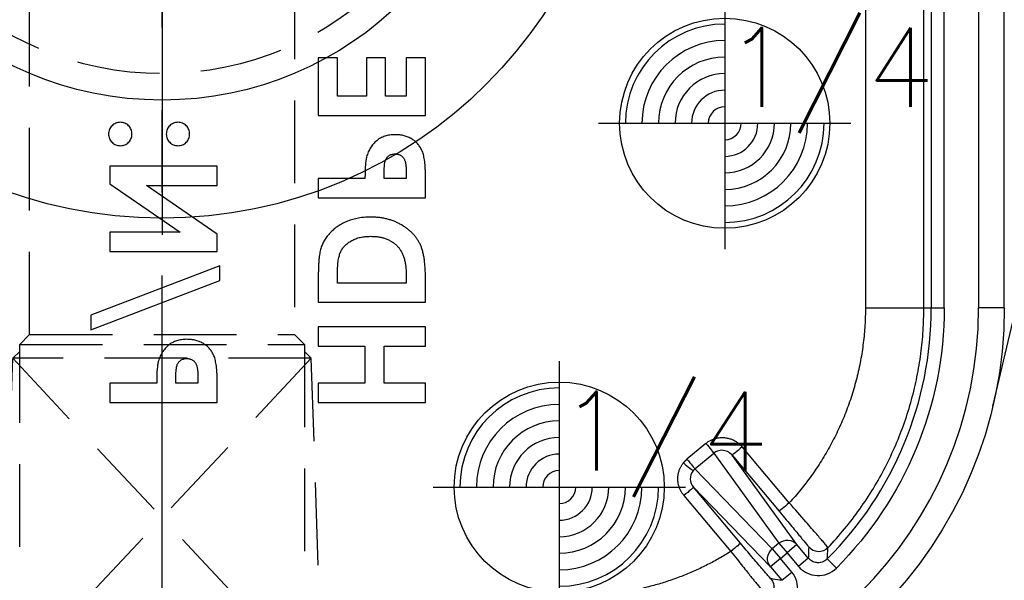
# Model space of a CAD drawing. Extents: x 2651 to 7771, y -1163 to 1075.
# Tile 196 of 256: x 4228 to 4258, y 231 to 248. Entities that reach past the tile are written whole.
import ezdxf

# ---------------------------------------------------------------- set-up
doc = ezdxf.new("R2010")
doc.units = 0
doc.header["$LTSCALE"] = 10
for name, pattern in [('CENTER', [2, 1.25, -0.25, 0.25, -0.25]), ('CNSCEN', [17, 15, -1, 0, -1]), ('CNSHID', [4, 3, -1]), ('HIDDEN', [0.375, 0.25, -0.125])]:
    doc.linetypes.add(name, pattern=pattern)
doc.layers.get('0').update_dxf_attribs({"linetype": 'CONTINUOUS'})
doc.layers.get('Defpoints').update_dxf_attribs({"linetype": 'CONTINUOUS'})
for name, color, linetype in [('1', 7, 'CONTINUOUS'), ('9', 3, 'CONTINUOUS'), ('COOL', 150, 'HIDDEN'), ('DIM', 3, 'CONTINUOUS'), ('PIN', 3, 'CONTINUOUS'), ('WL1-HL', 4, 'CNSHID'), ('WOR1-CL', 1, 'CNSCEN'), ('WOR1-DL', 7, 'CONTINUOUS')]:
    doc.layers.add(name, color=color, linetype=linetype)
doc.styles.add('china', font='txt')
doc.styles.get("Standard").update_dxf_attribs({"font": 'romans.shx'})
doc.dimstyles.new('MM& INCH5', dxfattribs={"dimtxt": 5, "dimasz": 2.5, "dimexe": 1, "dimexo": 0.5, "dimtad": 0, "dimrnd": 1.38778e-17, "dimzin": 9, "dimdsep": 46, "dimtxsty": 'Standard', "dimblk": 'CLOSED', "dimcen": 0, "dimclrd": 3, "dimclre": 3, "dimclrt": 3, "dimazin": 2, "dimtfac": 0.75, "dimtofl": 0, "dimtmove": 0, "dimatfit": 3, "dimfxl": 0, "dimtolj": 1, "dimarcsym": 0})

# ---------------------------------------------------------------- blocks, each defined once
blk = doc.blocks.new('DSD')
at = {"layer": '1', "color": 252, "linetype": 'Continuous'}
for p, q in [((465.899, 575.812), (465.601, 575.562)), ((466.241, 575.404), (465.899, 575.812)), ((464.252, 575.441), (464.527, 575.166)), ((465.1, 575.142), (465.397, 575.391)), ((465.739, 574.984), (465.397, 575.391)), ((465.601, 575.562), (465.943, 575.155)), ((465.943, 575.155), (466.241, 575.404)), ((468.569, 572.998), (466.241, 575.404)), ((465.1, 575.142), (465.442, 574.734)), ((465.943, 575.155), (465.739, 574.984)), ((466.191, 574.859), (465.943, 575.155)), ((465.442, 574.734), (465.739, 574.984)), ((465.442, 574.734), (467.404, 572.027)), ((465.987, 574.688), (465.739, 574.984)), ((465.987, 574.688), (466.191, 574.859)), ((466.191, 574.859), (468.527, 572.445)), ((468.857, 573.248), (467.438, 574.939)), ((467.958, 571.97), (465.987, 574.688)), ((467.15, 574.689), (468.569, 572.998)), ((467.404, 572.027), (465.984, 573.72)), ((465.676, 573.471), (467.096, 571.778)), ((468.527, 572.445), (467.958, 571.97)), ((468.196, 571.675), (468.765, 572.15)), ((459.179, 567.571), (459.956, 567.571)), ((459.956, 540.854), (459.956, 567.571)), ((460.995, 567.571), (460.995, 555.446)), ((461.384, 567.571), (460.995, 567.571)), ((461.384, 555.446), (461.384, 567.571)), ((461.608, 567.571), (461.384, 567.571)), ((463.374, 567.571), (461.608, 567.571)), ((463.374, 555.682), (463.374, 567.571))]:
    blk.add_line(p, q, dxfattribs=at)
at = {"layer": '1', "color": 7, "linetype": 'Continuous'}
for p, q in [((459.524, 570.543), (451.7, 537.342)), ((476.666, 570.436), (476.666, 569.855)), ((479.905, 570.436), (476.666, 570.436)), ((479.905, 569.855), (479.905, 570.436)), ((482.959, 570.436), (482.959, 569.788)), ((486.198, 570.436), (482.959, 570.436)), ((486.198, 569.855), (486.198, 570.436)), ((476.666, 569.855), (477.912, 569.855)), ((477.912, 569.855), (477.912, 568.734)), ((478.493, 568.734), (478.493, 569.855)), ((478.493, 569.855), (479.905, 569.855)), ((483.541, 569.672), (483.541, 569.855)), ((483.541, 569.855), (484.205, 569.855)), ((484.205, 569.855), (484.205, 569.649)), ((484.786, 569.855), (486.198, 569.855)), ((477.912, 568.734), (476.666, 568.734)), ((476.666, 568.734), (476.666, 568.153)), ((479.905, 568.734), (478.493, 568.734)), ((479.905, 568.153), (479.905, 568.734)), ((486.779, 568.236), (482.876, 566.746)), ((486.779, 567.795), (486.779, 568.236)), ((476.666, 568.153), (479.905, 568.153)), ((459.179, 567.571), (459.179, 540.854)), ((461.608, 567.571), (461.608, 555.669)), ((482.876, 566.305), (486.779, 567.795)), ((476.666, 567.405), (476.666, 566.673)), ((479.905, 567.405), (476.666, 567.405)), ((479.905, 566.662), (479.905, 567.405)), ((477.248, 566.824), (479.324, 566.824)), ((477.248, 566.602), (477.248, 566.824)), ((479.324, 566.824), (479.324, 566.52)), ((482.876, 566.746), (482.876, 566.305)), ((482.959, 565.869), (482.959, 565.346)), ((486.198, 565.869), (482.959, 565.869)), ((486.198, 565.288), (486.198, 565.869)), ((482.959, 565.346), (485.091, 563.876)), ((486.198, 563.822), (484.073, 565.288)), ((484.073, 565.288), (486.198, 565.288)), ((476.666, 564.25), (476.666, 563.601)), ((479.905, 564.25), (476.666, 564.25)), ((479.905, 563.669), (479.905, 564.25)), ((485.091, 563.876), (482.959, 563.876)), ((482.959, 563.876), (482.959, 563.295)), ((486.198, 563.295), (486.198, 563.822)), ((477.248, 563.486), (477.248, 563.669)), ((477.248, 563.669), (477.912, 563.669)), ((477.912, 563.669), (477.912, 563.463)), ((478.493, 563.669), (479.905, 563.669)), ((482.959, 563.295), (486.198, 563.295)), ((476.666, 561.759), (476.666, 560.015)), ((479.905, 561.759), (476.666, 561.759)), ((479.905, 560.015), (479.905, 561.759)), ((477.248, 560.015), (477.248, 561.177)), ((477.248, 561.177), (477.871, 561.177)), ((477.871, 561.177), (477.871, 560.015)), ((478.452, 560.015), (478.452, 561.177)), ((478.452, 561.177), (479.324, 561.177)), ((479.324, 561.177), (479.324, 560.015)), ((476.666, 560.015), (477.248, 560.015)), ((477.871, 560.015), (478.452, 560.015)), ((479.324, 560.015), (479.905, 560.015))]:
    blk.add_line(p, q, dxfattribs=at)
at = {"layer": '1', "color": 110, "linetype": 'Continuous'}
blk.add_line((459.956, 540.854), (459.956, 567.571), dxfattribs=at)
at = {"layer": '1', "color": 7, "linetype": 'Continuous', "extrusion": (0, 0, -1)}
blk.add_arc((-472.133, 567.571), 12.954, 0, 90, dxfattribs=at)
at = {"layer": '1', "color": 110, "linetype": 'Continuous'}
blk.add_arc((472.133, 567.571), 12.177, 90, 180, dxfattribs=at)
at = {"layer": '1', "color": 252, "linetype": 'Continuous'}
for radius, start in [(12.177, 90), (10.748, 135.04)]:
    blk.add_arc((472.133, 567.571), radius, start, 180, dxfattribs=at)
at = {"layer": '1', "color": 252, "linetype": 'Continuous', "extrusion": (0, 0, -1)}
blk.add_arc((-472.133, 567.571), 11.137, 0, 44.96, dxfattribs=at)
for centre, major_axis, ratio, start_param, end_param in [((466.528, 576.016), (0.056, 0.385), 0.999914, 3.870947, 5.55383), ((465.943, 575.155), (-0.279, -0.27), 0.992489, 3.212987, 4.782718), ((464.789, 574.558), (0.388, -0.012), 0.999914, 3.870966, 5.553812), ((465.739, 574.984), (-0.315, -0.228), 0.992489, 4.64206, 6.211791), ((467.448, 574.939), (0.298, 0.25), 0.016833, 3.150321, 4.692337), ((465.686, 573.471), (0.298, 0.25), 0.016827, 4.692332, 6.274457), ((468.867, 573.248), (-0.298, -0.25), 0.016833, 0.008728, 1.550745), ((468.775, 572.15), (-0.249, 0.298), 0.020097, 4.729166, 6.160824), ((468.885, 572.263), (-0.305, 0.241), 0.01625, 4.732916, 6.16162), ((467.106, 571.778), (0.298, 0.25), 0.016827, 4.692332, 6.274457), ((468.206, 571.675), (-0.249, 0.298), 0.020097, 4.729166, 6.160824)]:
    blk.add_ellipse(centre, major_axis=major_axis, ratio=ratio, start_param=start_param, end_param=end_param, dxfattribs=at)
at = {"layer": '1', "color": 252, "linetype": 'Continuous'}
for points, knots in [([(465.751, 576.699), (465.662, 576.637), (465.588, 576.557), (465.476, 576.374), (465.44, 576.27), (465.412, 576.058), (465.42, 575.948), (465.48, 575.742), (465.531, 575.645), (465.601, 575.562)], [0, 0, 0, 0, 0.25, 0.25, 0.5, 0.5, 0.75, 0.75, 1, 1, 1, 1]), ([(467.438, 574.939), (467.376, 575.017), (467.257, 575.168), (467.092, 575.376), (466.953, 575.552), (466.84, 575.692), (466.754, 575.798), (466.693, 575.873), (466.553, 576.045), (466.369, 576.277), (466.331, 576.319), (466.313, 576.34)], [0, 0, 0, 0, 0.106887, 0.205186, 0.292302, 0.366385, 0.426275, 0.471358, 0.501372, 0.75478, 1, 1, 1, 1]), ([(465.397, 575.391), (465.328, 575.474), (465.242, 575.542), (465.049, 575.636), (464.942, 575.664), (464.729, 575.673), (464.62, 575.655), (464.42, 575.577), (464.329, 575.518), (464.252, 575.441)], [0, 0, 0, 0, 0.25, 0.25, 0.5, 0.5, 0.75, 0.75, 1, 1, 1, 1]), ([(465.899, 575.812), (465.987, 575.8), (466.076, 575.788), (466.187, 575.773), (466.208, 575.769), (466.23, 575.766)], [0, 0, 0, 0, 0.805738, 0.805738, 1, 1, 1, 1]), ([(466.229, 575.766), (466.234, 575.766), (466.258, 575.738), (466.329, 575.656), (466.358, 575.623), (466.425, 575.545), (466.464, 575.5), (466.591, 575.351), (466.693, 575.231), (466.912, 574.973), (467.03, 574.832), (467.15, 574.689)], [0, 0, 0, 0, 0.25, 0.25, 0.375, 0.375, 0.5, 0.5, 0.75, 0.75, 1, 1, 1, 1]), ([(464.527, 575.168), (464.527, 575.163), (464.526, 575.158), (464.525, 575.143), (464.525, 575.129), (464.521, 575.061), (464.517, 575.006), (464.512, 574.909), (464.51, 574.868), (464.508, 574.826)], [0, 0, 0, 0, 0.03027, 0.03027, 0.151349, 0.151349, 0.635664, 0.635664, 1, 1, 1, 1]), ([(464.527, 575.166), (464.558, 575.192), (464.623, 575.247), (464.751, 575.285), (464.886, 575.279), (465.01, 575.23), (465.071, 575.17), (465.1, 575.142)], [0, 0, 0, 0, 0.188755, 0.394179, 0.605823, 0.811246, 1, 1, 1, 1]), ([(465.087, 574.808), (465.09, 574.896), (465.093, 574.984), (465.098, 575.095), (465.099, 575.118), (465.1, 575.142)], [0, 0, 0, 0, 0.789513, 0.789513, 1, 1, 1, 1]), ([(464.508, 574.826), (464.337, 574.638), (463.996, 574.265), (463.54, 573.663), (463.128, 573.038), (462.766, 572.391), (462.453, 571.726), (462.189, 571.047), (461.975, 570.358), (461.809, 569.663), (461.693, 568.965), (461.621, 568.268), (461.612, 567.803), (461.608, 567.571)], [0, 0, 0, 0, 0.095127, 0.18941, 0.28285, 0.375445, 0.467198, 0.558107, 0.648172, 0.737394, 0.825772, 0.913308, 1, 1, 1, 1]), ([(464.508, 574.826), (464.51, 574.821), (464.515, 574.812), (464.559, 574.758), (464.629, 574.674), (464.725, 574.561), (464.891, 574.368), (465.191, 574.017), (465.501, 573.667), (465.676, 573.471)], [0, 0, 0, 0, 0.099069, 0.200049, 0.301625, 0.402428, 0.501142, 0.719432, 1, 1, 1, 1]), ([(465.984, 573.72), (465.864, 573.862), (465.748, 574.001), (465.585, 574.197), (465.534, 574.259), (465.437, 574.376), (465.391, 574.432), (465.267, 574.582), (465.2, 574.664), (465.111, 574.775), (465.087, 574.804), (465.087, 574.809)], [0, 0, 0, 0, 0.25, 0.25, 0.375, 0.375, 0.5, 0.5, 0.75, 0.75, 1, 1, 1, 1]), ([(468.582, 572.502), (468.637, 572.571), (468.667, 572.66), (468.662, 572.839), (468.628, 572.928), (468.569, 572.998)], [0, 0, 0, 0, 0.5, 0.5, 1, 1, 1, 1])]:
    blk.add_open_spline(points, degree=3, knots=knots, dxfattribs=at)
at = {"layer": '1', "color": 7, "linetype": 'Continuous'}
for points, weights in [([(467.438, 574.939), (468.838, 575.822), (470.429, 576.281), (472.085, 576.281)], [1, 0.973777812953, 0.973777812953, 1]), ([(463.374, 567.571), (463.374, 569.783), (464.178, 571.844), (465.676, 573.471)], [1, 0.954385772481, 0.954385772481, 1]), ([(468.527, 572.445), (468.547, 572.462), (468.566, 572.481), (468.582, 572.502)], [1, 0.996550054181, 0.996550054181, 1])]:
    blk.add_rational_spline(points, weights, degree=3, dxfattribs=at)
at = {"layer": '1', "color": 252, "linetype": 'Continuous'}
for points, weights in [([(468.857, 573.248), (469.107, 572.95), (469.114, 572.564), (468.875, 572.263)], [1, 0.850418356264, 0.850418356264, 1]), ([(468.875, 572.263), (468.842, 572.221), (468.805, 572.184), (468.765, 572.15)], [1, 0.996550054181, 0.996550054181, 1]), ([(468.196, 571.675), (467.846, 571.383), (467.391, 571.426), (467.096, 571.778)], [1, 0.80498879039, 0.80498879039, 1])]:
    blk.add_rational_spline(points, weights, degree=3, dxfattribs=at)
for points in [[(467.404, 572.027), (467.479, 571.938), (467.593, 571.883), (467.708, 571.882)], [(467.708, 571.882), (467.799, 571.881), (467.889, 571.912), (467.958, 571.97)]]:
    blk.add_open_spline(points, degree=3, dxfattribs=at)
at = {"layer": '1', "color": 7, "linetype": 'Continuous'}
for points, knots in [([(482.959, 569.788), (482.96, 569.745), (482.96, 569.663), (482.964, 569.545), (482.972, 569.437), (482.982, 569.337), (482.996, 569.247), (483.012, 569.165), (483.031, 569.093), (483.054, 569.029), (483.081, 568.971), (483.109, 568.917), (483.144, 568.867), (483.18, 568.819), (483.221, 568.775), (483.265, 568.733), (483.313, 568.695), (483.365, 568.66), (483.42, 568.628), (483.478, 568.601), (483.538, 568.578), (483.601, 568.559), (483.667, 568.544), (483.735, 568.534), (483.807, 568.527), (483.855, 568.527), (483.879, 568.526)], [0, 0, 0, 0, 0.070781, 0.136552, 0.197012, 0.252923, 0.303687, 0.349719, 0.39124, 0.428479, 0.463057, 0.49715, 0.531002, 0.564226, 0.597701, 0.631421, 0.665597, 0.700451, 0.735881, 0.771092, 0.806975, 0.843534, 0.88094, 0.919294, 0.95918, 1, 1, 1, 1]), ([(483.605, 569.26), (483.6, 569.27), (483.589, 569.292), (483.576, 569.329), (483.565, 569.372), (483.556, 569.421), (483.549, 569.475), (483.544, 569.536), (483.542, 569.602), (483.541, 569.648), (483.541, 569.672)], [0, 0, 0, 0, 0.082101, 0.173825, 0.278953, 0.396639, 0.527316, 0.671298, 0.828754, 1, 1, 1, 1]), ([(484.205, 569.649), (484.205, 569.612), (484.204, 569.543), (484.198, 569.449), (484.188, 569.373), (484.175, 569.314), (484.154, 569.267), (484.129, 569.226), (484.099, 569.191), (484.063, 569.161), (484.023, 569.137), (483.978, 569.12), (483.93, 569.109), (483.896, 569.108), (483.879, 569.108)], [0, 0, 0, 0, 0.15516, 0.285496, 0.390503, 0.470975, 0.538446, 0.603655, 0.666587, 0.730199, 0.794945, 0.860228, 0.928121, 1, 1, 1, 1]), ([(484.737, 569.195), (484.741, 569.212), (484.75, 569.248), (484.759, 569.307), (484.767, 569.376), (484.775, 569.454), (484.78, 569.541), (484.783, 569.637), (484.786, 569.743), (484.786, 569.817), (484.786, 569.855)], [0, 0, 0, 0, 0.077373, 0.167614, 0.272108, 0.390016, 0.521363, 0.667272, 0.82681, 1, 1, 1, 1]), ([(483.879, 569.108), (483.863, 569.108), (483.834, 569.109), (483.792, 569.116), (483.752, 569.128), (483.716, 569.145), (483.683, 569.167), (483.653, 569.193), (483.626, 569.224), (483.612, 569.248), (483.605, 569.26)], [0, 0, 0, 0, 0.137788, 0.267341, 0.390444, 0.511778, 0.629509, 0.747829, 0.871885, 1, 1, 1, 1]), ([(483.879, 568.526), (483.906, 568.527), (483.96, 568.528), (484.037, 568.536), (484.112, 568.551), (484.183, 568.57), (484.25, 568.596), (484.315, 568.626), (484.375, 568.664), (484.431, 568.706), (484.485, 568.753), (484.533, 568.804), (484.578, 568.86), (484.618, 568.919), (484.654, 568.982), (484.687, 569.049), (484.715, 569.12), (484.73, 569.17), (484.737, 569.195)], [0, 0, 0, 0, 0.068875, 0.135349, 0.199289, 0.26155, 0.322915, 0.382772, 0.442844, 0.502652, 0.562749, 0.62274, 0.682687, 0.743329, 0.805013, 0.868067, 0.933111, 1, 1, 1, 1]), ([(476.666, 566.673), (476.667, 566.616), (476.668, 566.505), (476.676, 566.346), (476.69, 566.197), (476.708, 566.059), (476.732, 565.933), (476.763, 565.818), (476.798, 565.715), (476.84, 565.622), (476.888, 565.536), (476.942, 565.455), (477.003, 565.379), (477.071, 565.306), (477.146, 565.237), (477.227, 565.171), (477.316, 565.111), (477.411, 565.053), (477.511, 565), (477.616, 564.955), (477.725, 564.917), (477.838, 564.886), (477.955, 564.861), (478.077, 564.843), (478.203, 564.833), (478.288, 564.832), (478.331, 564.831)], [0, 0, 0, 0, 0.060148, 0.116267, 0.168654, 0.217399, 0.262434, 0.303933, 0.34226, 0.377441, 0.411406, 0.445398, 0.479766, 0.514584, 0.550214, 0.587001, 0.624663, 0.663615, 0.703456, 0.74345, 0.784013, 0.825133, 0.867265, 0.910306, 0.954424, 1, 1, 1, 1]), ([(477.507, 565.718), (477.486, 565.742), (477.443, 565.791), (477.391, 565.878), (477.346, 565.973), (477.31, 566.079), (477.282, 566.195), (477.262, 566.322), (477.25, 566.459), (477.248, 566.553), (477.248, 566.602)], [0, 0, 0, 0, 0.101663, 0.207636, 0.318745, 0.43668, 0.563507, 0.698681, 0.844447, 1, 1, 1, 1]), ([(479.324, 566.52), (479.324, 566.484), (479.323, 566.415), (479.317, 566.315), (479.311, 566.222), (479.3, 566.137), (479.287, 566.059), (479.269, 565.99), (479.25, 565.927), (479.226, 565.872), (479.199, 565.821), (479.168, 565.775), (479.133, 565.729), (479.093, 565.687), (479.049, 565.646), (479.002, 565.609), (478.95, 565.573), (478.894, 565.54), (478.834, 565.51), (478.77, 565.483), (478.704, 565.461), (478.634, 565.443), (478.56, 565.43), (478.483, 565.419), (478.403, 565.414), (478.348, 565.413), (478.321, 565.412)], [0, 0, 0, 0, 0.062615, 0.120429, 0.174199, 0.223725, 0.269028, 0.310765, 0.348115, 0.382378, 0.414753, 0.447195, 0.480045, 0.513739, 0.547963, 0.582918, 0.619315, 0.657124, 0.695687, 0.735514, 0.775823, 0.817652, 0.860743, 0.905387, 0.951998, 1, 1, 1, 1]), ([(478.331, 564.831), (478.392, 564.833), (478.512, 564.835), (478.689, 564.859), (478.858, 564.898), (479.018, 564.953), (479.169, 565.02), (479.306, 565.101), (479.431, 565.194), (479.541, 565.297), (479.636, 565.409), (479.717, 565.526), (479.781, 565.648), (479.821, 565.756), (479.846, 565.849), (479.861, 565.931), (479.875, 566.024), (479.886, 566.129), (479.895, 566.245), (479.9, 566.374), (479.904, 566.514), (479.905, 566.611), (479.905, 566.662)], [0, 0, 0, 0, 0.065773, 0.129478, 0.19143, 0.252446, 0.311787, 0.368818, 0.424092, 0.478492, 0.531394, 0.582004, 0.631201, 0.679503, 0.705561, 0.735222, 0.769132, 0.806858, 0.84893, 0.895117, 0.94547, 1, 1, 1, 1]), ([(478.321, 565.412), (478.278, 565.413), (478.196, 565.415), (478.075, 565.429), (477.962, 565.453), (477.856, 565.487), (477.757, 565.529), (477.666, 565.583), (477.581, 565.645), (477.532, 565.694), (477.507, 565.718)], [0, 0, 0, 0, 0.142277, 0.277429, 0.406477, 0.530595, 0.650143, 0.766851, 0.883502, 1, 1, 1, 1]), ([(476.666, 563.601), (476.667, 563.559), (476.667, 563.477), (476.671, 563.359), (476.679, 563.25), (476.689, 563.151), (476.703, 563.06), (476.719, 562.979), (476.738, 562.907), (476.761, 562.843), (476.788, 562.785), (476.817, 562.731), (476.851, 562.681), (476.887, 562.632), (476.928, 562.589), (476.972, 562.547), (477.021, 562.508), (477.072, 562.474), (477.127, 562.442), (477.185, 562.414), (477.245, 562.392), (477.308, 562.373), (477.374, 562.358), (477.443, 562.348), (477.514, 562.341), (477.562, 562.34), (477.586, 562.34)], [0, 0, 0, 0, 0.070781, 0.136552, 0.197012, 0.252923, 0.303687, 0.349719, 0.39124, 0.428479, 0.463057, 0.49715, 0.531002, 0.564226, 0.597701, 0.631421, 0.665597, 0.700451, 0.735881, 0.771092, 0.806975, 0.843534, 0.88094, 0.919294, 0.95918, 1, 1, 1, 1]), ([(477.312, 563.074), (477.307, 563.084), (477.296, 563.106), (477.283, 563.143), (477.272, 563.186), (477.263, 563.234), (477.256, 563.289), (477.251, 563.349), (477.249, 563.416), (477.248, 563.462), (477.248, 563.486)], [0, 0, 0, 0, 0.082101, 0.173825, 0.278953, 0.396639, 0.527316, 0.671298, 0.828754, 1, 1, 1, 1]), ([(477.912, 563.463), (477.912, 563.426), (477.911, 563.357), (477.905, 563.263), (477.895, 563.187), (477.882, 563.127), (477.861, 563.08), (477.836, 563.04), (477.806, 563.005), (477.771, 562.975), (477.73, 562.95), (477.685, 562.934), (477.637, 562.923), (477.603, 562.922), (477.586, 562.921)], [0, 0, 0, 0, 0.15516, 0.285496, 0.390503, 0.470975, 0.538446, 0.603655, 0.666587, 0.730199, 0.794945, 0.860228, 0.928121, 1, 1, 1, 1]), ([(478.444, 563.009), (478.448, 563.025), (478.457, 563.061), (478.466, 563.121), (478.475, 563.19), (478.482, 563.267), (478.487, 563.355), (478.49, 563.451), (478.493, 563.557), (478.493, 563.63), (478.493, 563.669)], [0, 0, 0, 0, 0.077373, 0.167614, 0.272108, 0.390016, 0.521363, 0.667272, 0.82681, 1, 1, 1, 1]), ([(477.586, 562.921), (477.571, 562.922), (477.541, 562.923), (477.499, 562.93), (477.459, 562.942), (477.423, 562.958), (477.39, 562.98), (477.36, 563.007), (477.333, 563.038), (477.319, 563.062), (477.312, 563.074)], [0, 0, 0, 0, 0.137788, 0.267341, 0.390444, 0.511778, 0.629509, 0.747829, 0.871885, 1, 1, 1, 1]), ([(477.586, 562.34), (477.613, 562.34), (477.667, 562.341), (477.745, 562.35), (477.819, 562.364), (477.89, 562.383), (477.957, 562.41), (478.022, 562.44), (478.082, 562.477), (478.138, 562.52), (478.192, 562.566), (478.24, 562.618), (478.285, 562.673), (478.325, 562.732), (478.361, 562.795), (478.394, 562.863), (478.422, 562.934), (478.437, 562.984), (478.444, 563.009)], [0, 0, 0, 0, 0.068875, 0.135349, 0.199289, 0.26155, 0.322915, 0.382772, 0.442844, 0.502652, 0.562749, 0.62274, 0.682687, 0.743329, 0.805013, 0.868067, 0.933111, 1, 1, 1, 1]), ([(484.144, 562.672), (484.12, 562.671), (484.074, 562.669), (484.007, 562.648), (483.946, 562.616), (483.892, 562.57), (483.847, 562.517), (483.814, 562.456), (483.793, 562.389), (483.791, 562.343), (483.79, 562.319)], [0, 0, 0, 0, 0.12783, 0.250877, 0.372608, 0.500305, 0.628002, 0.750286, 0.873333, 1, 1, 1, 1]), ([(484.496, 562.319), (484.494, 562.343), (484.492, 562.389), (484.472, 562.455), (484.439, 562.517), (484.395, 562.57), (484.342, 562.616), (484.28, 562.648), (484.214, 562.669), (484.168, 562.671), (484.144, 562.672)], [0, 0, 0, 0, 0.127088, 0.250543, 0.372679, 0.500053, 0.627277, 0.749413, 0.871745, 1, 1, 1, 1]), ([(485.885, 562.672), (485.861, 562.671), (485.815, 562.669), (485.749, 562.648), (485.688, 562.616), (485.635, 562.57), (485.59, 562.516), (485.556, 562.456), (485.537, 562.389), (485.535, 562.343), (485.534, 562.319)], [0, 0, 0, 0, 0.128226, 0.250531, 0.372639, 0.499833, 0.627179, 0.749842, 0.87294, 1, 1, 1, 1]), ([(486.239, 562.319), (486.238, 562.343), (486.236, 562.389), (486.216, 562.456), (486.182, 562.517), (486.137, 562.57), (486.083, 562.616), (486.022, 562.648), (485.955, 562.669), (485.909, 562.671), (485.885, 562.672)], [0, 0, 0, 0, 0.126678, 0.249735, 0.372031, 0.499739, 0.627447, 0.750221, 0.872159, 1, 1, 1, 1]), ([(483.79, 562.319), (483.791, 562.296), (483.793, 562.249), (483.813, 562.183), (483.847, 562.122), (483.892, 562.069), (483.946, 562.023), (484.007, 561.99), (484.074, 561.97), (484.12, 561.968), (484.144, 561.966)], [0, 0, 0, 0, 0.126727, 0.249831, 0.371148, 0.498906, 0.626663, 0.749005, 0.872109, 1, 1, 1, 1]), ([(484.144, 561.966), (484.167, 561.967), (484.213, 561.97), (484.279, 561.99), (484.339, 562.023), (484.393, 562.069), (484.438, 562.122), (484.472, 562.183), (484.492, 562.249), (484.494, 562.296), (484.496, 562.319)], [0, 0, 0, 0, 0.12614, 0.24756, 0.370463, 0.498806, 0.627149, 0.749023, 0.872692, 1, 1, 1, 1]), ([(485.534, 562.319), (485.535, 562.296), (485.537, 562.25), (485.556, 562.183), (485.59, 562.123), (485.635, 562.069), (485.688, 562.023), (485.749, 561.99), (485.815, 561.97), (485.861, 561.967), (485.885, 561.966)], [0, 0, 0, 0, 0.12712, 0.250277, 0.371969, 0.499375, 0.62663, 0.749351, 0.871713, 1, 1, 1, 1]), ([(485.885, 561.966), (485.909, 561.967), (485.955, 561.97), (486.022, 561.99), (486.083, 562.023), (486.137, 562.069), (486.182, 562.122), (486.216, 562.183), (486.236, 562.249), (486.238, 562.296), (486.239, 562.319)], [0, 0, 0, 0, 0.127902, 0.249898, 0.37328, 0.501049, 0.628817, 0.750146, 0.873261, 1, 1, 1, 1])]:
    blk.add_open_spline(points, degree=3, knots=knots, dxfattribs=at)
blk = doc.blocks.new('*D180')
at = {"layer": 'Defpoints', "color": 0}
for p in [(4171.684, 387.642), (4446.684, 212.642), (4473.321, 212.642)]:
    blk.add_point(p, dxfattribs=at)
at = {"layer": 'DIM', "color": 3, "lineweight": -2}
blk.add_line((4447.184, 212.642), (4473.321, 212.642), dxfattribs=at)
at = {"layer": 'DIM', "color": 3, "insert": (4493.946, 212.642), "char_height": 5, "attachment_point": 5}
blk.add_mtext('\\A1;175 [6.89]', dxfattribs=at)
blk = doc.blocks.new('_Closed')
at = {"color": 0, "linetype": 'ByBlock', "lineweight": -2}
for p, q in [((-1, 0.167), (0, 0)), ((-1, 0.167), (-1, -0.167)), ((0, 0), (-1, -0.167)), ((0, 0), (-1, 0))]:
    blk.add_line(p, q, dxfattribs=at)
blk = doc.blocks.new('*D181')
at = {"layer": 'Defpoints', "color": 0}
for p in [(4171.684, 387.642), (4446.684, 182.642), (4473.321, 182.642)]:
    blk.add_point(p, dxfattribs=at)
at = {"layer": 'DIM', "color": 3, "lineweight": -2}
blk.add_line((4447.184, 182.642), (4473.321, 182.642), dxfattribs=at)
at = {"layer": 'DIM', "color": 3, "insert": (4496.684, 182.642), "char_height": 5, "attachment_point": 5}
blk.add_mtext('\\A1;205 [8.071]', dxfattribs=at)
blk = doc.blocks.new('*D182')
at = {"layer": 'Defpoints', "color": 0}
for p in [(4171.684, 387.642), (4446.684, 162.642), (4473.321, 162.642)]:
    blk.add_point(p, dxfattribs=at)
at = {"layer": 'DIM', "color": 3, "lineweight": -2}
blk.add_line((4447.184, 162.642), (4473.321, 162.642), dxfattribs=at)
at = {"layer": 'DIM', "color": 3, "insert": (4496.684, 162.642), "char_height": 5, "attachment_point": 5}
blk.add_mtext('\\A1;225 [8.858]', dxfattribs=at)
blk = doc.blocks.new('*D183')
at = {"layer": 'Defpoints', "color": 0}
for p in [(4171.684, 387.642), (4446.684, 119.642), (4473.321, 119.642)]:
    blk.add_point(p, dxfattribs=at)
at = {"layer": 'DIM', "color": 3, "lineweight": -2}
blk.add_line((4447.184, 119.642), (4473.321, 119.642), dxfattribs=at)
at = {"layer": 'DIM', "color": 3, "insert": (4499.065, 119.642), "char_height": 5, "attachment_point": 5}
blk.add_mtext('\\A1;268 [10.551]', dxfattribs=at)
blk = doc.blocks.new('*D184')
at = {"layer": 'Defpoints', "color": 0}
for p in [(4171.684, 387.642), (4446.684, 12.642), (4473.321, 12.642)]:
    blk.add_point(p, dxfattribs=at)
at = {"layer": 'DIM', "color": 3, "lineweight": -2}
blk.add_line((4447.184, 12.642), (4473.321, 12.642), dxfattribs=at)
at = {"layer": 'DIM', "color": 3, "insert": (4499.065, 12.642), "char_height": 5, "attachment_point": 5}
blk.add_mtext('\\A1;375 [14.764]', dxfattribs=at)
blk = doc.blocks.new('*D185')
at = {"layer": 'Defpoints', "color": 0}
for p in [(4171.684, 387.642), (4446.684, 55.642), (4473.321, 55.642)]:
    blk.add_point(p, dxfattribs=at)
at = {"layer": 'DIM', "color": 3, "lineweight": -2}
blk.add_line((4447.184, 55.642), (4473.321, 55.642), dxfattribs=at)
at = {"layer": 'DIM', "color": 3, "insert": (4499.065, 55.642), "char_height": 5, "attachment_point": 5}
blk.add_mtext('\\A1;332 [13.071]', dxfattribs=at)
blk = doc.blocks.new('*D186')
at = {"layer": 'Defpoints', "color": 0}
for p in [(4171.684, 387.642), (4381.212, -22.358), (4473.321, -22.358)]:
    blk.add_point(p, dxfattribs=at)
at = {"layer": 'DIM', "color": 3, "lineweight": -2}
blk.add_line((4381.712, -22.358), (4473.321, -22.358), dxfattribs=at)
at = {"layer": 'DIM', "color": 3, "insert": (4499.065, -22.358), "char_height": 5, "attachment_point": 5}
blk.add_mtext('\\A1;410 [16.142]', dxfattribs=at)
blk = doc.blocks.new('*D187')
at = {"layer": 'Defpoints', "color": 0}
for p in [(4171.684, 387.642), (4274.104, -57.358), (4473.321, -57.358)]:
    blk.add_point(p, dxfattribs=at)
at = {"layer": 'DIM', "color": 3, "lineweight": -2}
blk.add_line((4274.604, -57.358), (4473.321, -57.358), dxfattribs=at)
at = {"layer": 'DIM', "color": 3, "insert": (4496.684, -57.358), "char_height": 5, "attachment_point": 5}
blk.add_mtext('\\A1;445 [17.52]', dxfattribs=at)
blk = doc.blocks.new('*D188')
at = {"layer": 'Defpoints', "color": 0}
for p in [(4171.684, 387.642), (4271.924, -104.358), (4473.321, -104.358)]:
    blk.add_point(p, dxfattribs=at)
at = {"layer": 'DIM', "color": 3, "lineweight": -2}
blk.add_line((4272.424, -104.358), (4473.321, -104.358), dxfattribs=at)
at = {"layer": 'DIM', "color": 3, "insert": (4496.684, -104.358), "char_height": 5, "attachment_point": 5}
blk.add_mtext('\\A1;492 [19.37]', dxfattribs=at)
blk = doc.blocks.new('*D189')
at = {"layer": 'Defpoints', "color": 0}
for p in [(4171.684, 387.642), (4285.884, -124.358), (4473.321, -124.358)]:
    blk.add_point(p, dxfattribs=at)
at = {"layer": 'DIM', "color": 3, "lineweight": -2}
blk.add_line((4286.384, -124.358), (4473.321, -124.358), dxfattribs=at)
at = {"layer": 'DIM', "color": 3, "insert": (4499.065, -124.358), "char_height": 5, "attachment_point": 5}
blk.add_mtext('\\A1;512 [20.157]', dxfattribs=at)
blk = doc.blocks.new('*D193')
at = {"layer": 'Defpoints', "color": 0}
for p in [(4171.684, 387.642), (4401.864, -82.358), (4473.321, -82.358)]:
    blk.add_point(p, dxfattribs=at)
at = {"layer": 'DIM', "color": 3, "lineweight": -2}
blk.add_line((4402.364, -82.358), (4473.321, -82.358), dxfattribs=at)
at = {"layer": 'DIM', "color": 3, "insert": (4499.065, -82.358), "char_height": 5, "attachment_point": 5}
blk.add_mtext('\\A1;470 [18.504]', dxfattribs=at)
blk = doc.blocks.new('*D199')
at = {"layer": 'Defpoints', "color": 0}
for p in [(4171.684, 387.642), (4256.684, -119.598), (4256.684, -149.953)]:
    blk.add_point(p, dxfattribs=at)
at = {"layer": 'DIM', "color": 3, "lineweight": -2}
blk.add_line((4256.684, -120.098), (4256.684, -149.953), dxfattribs=at)
at = {"layer": 'DIM', "color": 3, "insert": (4256.684, -170.935), "char_height": 5, "attachment_point": 5, "rotation": 90}
blk.add_mtext('\\A1;85 [3.346]', dxfattribs=at)
blk = doc.blocks.new('*D200')
at = {"layer": 'Defpoints', "color": 0}
for p in [(4171.684, 387.642), (4278.684, -131.558), (4278.684, -149.953)]:
    blk.add_point(p, dxfattribs=at)
at = {"layer": 'DIM', "color": 3, "lineweight": -2}
blk.add_line((4278.684, -132.058), (4278.684, -149.953), dxfattribs=at)
at = {"layer": 'DIM', "color": 3, "insert": (4278.684, -172.959), "char_height": 5, "attachment_point": 5, "rotation": 90}
blk.add_mtext('\\A1;107 [4.213]', dxfattribs=at)
blk = doc.blocks.new('*D201')
at = {"layer": 'Defpoints', "color": 0}
for p in [(4171.684, 387.642), (4296.684, -137.358), (4296.684, -149.953)]:
    blk.add_point(p, dxfattribs=at)
at = {"layer": 'DIM', "color": 3, "lineweight": -2}
blk.add_line((4296.684, -137.858), (4296.684, -149.953), dxfattribs=at)
at = {"layer": 'DIM', "color": 3, "insert": (4296.684, -172.959), "char_height": 5, "attachment_point": 5, "rotation": 90}
blk.add_mtext('\\A1;125 [4.921]', dxfattribs=at)
blk = doc.blocks.new('*D202')
at = {"layer": 'Defpoints', "color": 0}
for p in [(4171.684, 387.642), (4246.684, -84.778), (4246.684, -149.953)]:
    blk.add_point(p, dxfattribs=at)
at = {"layer": 'DIM', "color": 3, "lineweight": -2}
blk.add_line((4246.684, -85.278), (4246.684, -149.953), dxfattribs=at)
at = {"layer": 'DIM', "color": 3, "insert": (4246.684, -170.935), "char_height": 5, "attachment_point": 5, "rotation": 90}
blk.add_mtext('\\A1;75 [2.953]', dxfattribs=at)
blk = doc.blocks.new('*D203')
at = {"layer": 'Defpoints', "color": 0}
for p in [(4171.684, 387.642), (4368.684, -115.538), (4368.684, -149.953)]:
    blk.add_point(p, dxfattribs=at)
at = {"layer": 'DIM', "color": 3, "lineweight": -2}
blk.add_line((4368.684, -116.038), (4368.684, -149.953), dxfattribs=at)
at = {"layer": 'DIM', "color": 3, "insert": (4368.684, -172.959), "char_height": 5, "attachment_point": 5, "rotation": 90}
blk.add_mtext('\\A1;197 [7.756]', dxfattribs=at)
blk = doc.blocks.new('*X8')
at = {"color": 0}
for p, q in [((745.423, 286.51), (747.026, 288.113)), ((745.479, 285.86), (747.676, 288.057)), ((769.614, 286.66), (771.046, 288.092)), ((769.624, 285.963), (771.743, 288.082)), ((745.698, 285.371), (748.165, 287.838)), ((769.819, 285.451), (772.255, 287.887)), ((746.025, 284.992), (748.544, 287.51)), ((770.129, 285.053), (772.653, 287.577)), ((746.455, 284.714), (748.822, 287.081)), ((770.539, 284.757), (772.949, 287.167)), ((747.01, 284.562), (748.974, 286.526)), ((771.067, 284.578), (773.128, 286.639)), ((771.802, 284.605), (773.101, 285.904)), ((747.817, 284.662), (748.874, 285.719))]:
    blk.add_line(p, q, dxfattribs=at)
blk = doc.blocks.new('117')
at = {"layer": 'WL1-HL'}
for centre, radius in [((254.95, 1693.104), 13.87), ((254.95, 1693.104), 10.3), ((242.865, 1693.104), 1.785), ((267.035, 1693.104), 1.785)]:
    blk.add_circle(centre, radius, dxfattribs=at)
at = {"layer": 'WOR1-CL'}
for p, q in [((254.95, 1707.474), (254.95, 1678.734)), ((269.32, 1693.104), (240.58, 1693.104))]:
    blk.add_line(p, q, dxfattribs=at)
at = {"layer": 'WL1-HL'}
blk.add_blockref('*X8', (-504.334, 1406.767), dxfattribs=at)
at = {"layer": '9', "style": 'china'}
blk.add_text('2-117', height=2, dxfattribs=at).set_placement((251.365, 1693.722))
at = {"layer": 'WOR1-DL', "style": 'china', "oblique": 20}
blk.add_text('ARRK', height=0.8, dxfattribs=at).set_placement((256.305, 1696.027))
blk = doc.blocks.new('A$C257357D5')
at = {"layer": 'COOL', "color": 1, "linetype": 'CENTER'}
blk.add_line((61, -60.106), (61, 35), dxfattribs=at)
at = {"layer": 'COOL'}
for points in [[(57, -49.388), (57, 32.691), (61, 35), (65, 32.691), (65, -49.388)], [(56.7, -49.688), (57, -49.388), (65, -49.388), (65.3, -49.688)], [(56.15, -60.106), (56.491, -50.106), (56.7, -49.897)], [(56.7, -59.556), (56.7, -49.688), (65.3, -49.688), (65.3, -59.556)], [(65.85, -60.106), (65.509, -50.106), (65.3, -49.897)], [(56.15, -60.106), (65.509, -50.106), (56.491, -50.106), (65.85, -60.106)]]:
    blk.add_lwpolyline(points, dxfattribs=at)
blk.add_circle((61, -32), 9.5, dxfattribs=at)
blk.add_blockref('117', (-193.95, -1725.104), dxfattribs=at)
blk = doc.blocks.new('*U6', base_point=(965.4695, 1808.9548))
blk.add_circle((965.4695, 1808.9548), 0.5)
for radius, start, end in [(0.4724, 90, 180), (0.3937, 90, 180), (0.315, 90, 180), (0.2362, 90, 180), (0.1575, 90, 180), (0.0787, 90, 180), (0.0787, 270, 0), (0.1575, 270, 0), (0.2362, 270, 0), (0.315, 270, 0), (0.3937, 270, 0), (0.4724, 270, 0)]:
    blk.add_arc((965.4695, 1808.9548), radius, start, end)
at = {"layer": 'PIN'}
for p, q in [((965.4695, 1809.5548), (965.4695, 1808.3548)), ((964.8695, 1808.9548), (966.0695, 1808.9548))]:
    blk.add_line(p, q, dxfattribs=at)

msp = doc.modelspace()

# ---------------------------------------------------------------- block references
at = {"layer": 'DIM', "rotation": 180}
msp.add_blockref('DSD', (4717.309, 806.636), dxfattribs=at)
at = {"layer": 'DIM'}
msp.add_blockref('A$C257357D5', (4171.684, 287.642), dxfattribs=at)
at = {"layer": 'PIN', "xscale": 6.35, "yscale": 6.35, "zscale": 6.35}
for p in [(4249.684, 244.642), (4244.684, 233.642)]:
    msp.add_blockref('*U6', p, dxfattribs=at)

# ---------------------------------------------------------------- texts
at = {"layer": 'PIN', "color": 4}
for p in [(4249.684, 245.142), (4244.684, 234.142)]:
    msp.add_text('1/4', height=2.3813, dxfattribs=at).set_placement(p)

# ---------------------------------------------------------------- dimensions: what is measured, and where the dimension line sits
at = {"layer": 'DIM'}
for feature_location, offset, dtype, picture, middle in [((4446.684, 212.642), (26.637, 0), 0, '*D180', (4493.946, 212.642)), ((4446.684, 182.642), (26.637, 0), 0, '*D181', (4496.684, 182.642)), ((4446.684, 162.642), (26.637, 0), 0, '*D182', (4496.684, 162.642)), ((4446.684, 119.642), (26.637, 0), 0, '*D183', (4499.065, 119.642)), ((4446.684, 12.642), (26.637, 0), 0, '*D184', (4499.065, 12.642)), ((4446.684, 55.642), (26.637, 0), 0, '*D185', (4499.065, 55.642)), ((4381.212, -22.358), (92.109, 0), 0, '*D186', (4499.065, -22.358)), ((4274.104, -57.358), (199.217, 0), 0, '*D187', (4496.684, -57.358)), ((4271.924, -104.358), (201.397, 0), 0, '*D188', (4496.684, -104.358)), ((4285.884, -124.358), (187.437, 0), 0, '*D189', (4499.065, -124.358)), ((4401.864, -82.358), (71.457, 0), 0, '*D193', (4499.065, -82.358)), ((4256.684, -119.598), (0, -30.355), 1, '*D199', (4256.684, -170.935)), ((4278.684, -131.558), (0, -18.395), 1, '*D200', (4278.684, -172.959)), ((4296.684, -137.358), (0, -12.595), 1, '*D201', (4296.684, -172.959)), ((4246.684, -84.778), (0, -65.175), 1, '*D202', (4246.684, -170.935)), ((4368.684, -115.538), (0, -34.415), 1, '*D203', (4368.684, -172.959))]:
    dim = msp.add_ordinate_dim(feature_location=feature_location, offset=offset, dtype=dtype, origin=(4171.684, 387.642), dimstyle='MM& INCH5', dxfattribs=at)
    dim.commit()
    dim.dimension.update_dxf_attribs({"geometry": picture, "text_midpoint": middle})

doc.saveas('drawing.dxf')
